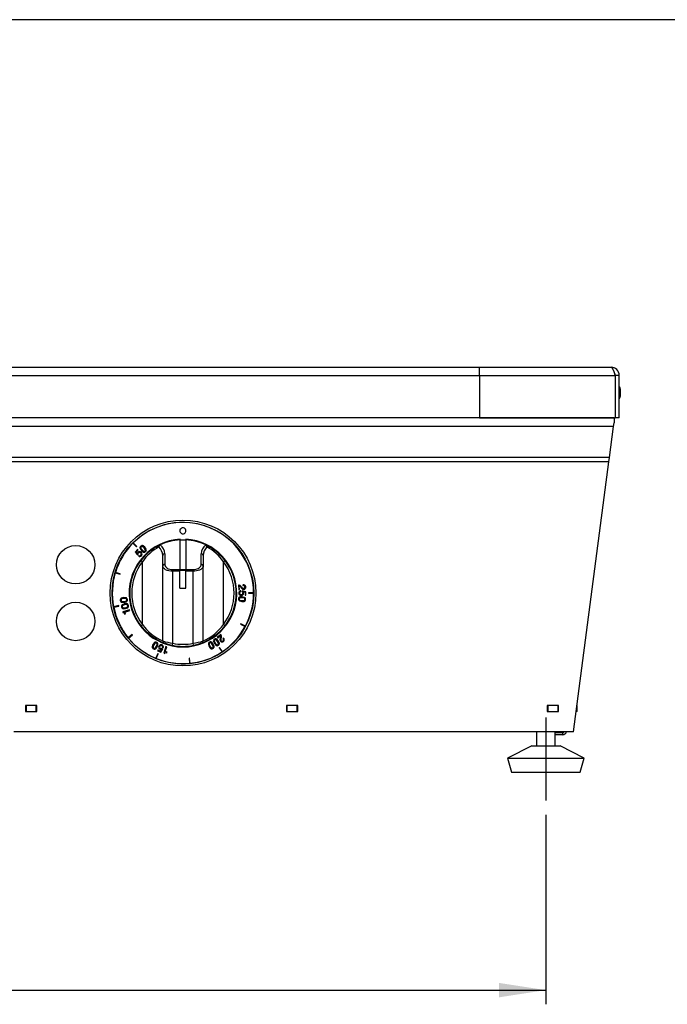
# Model space of a CAD drawing. Extents: x 34 to 2904, y 35 to 2044.
# Tile 5 of 10: x 1231 to 1550, y 1558 to 2044. Entities that reach past the tile are written whole.
import ezdxf
from ezdxf.enums import TextEntityAlignment as Align

# ---------------------------------------------------------------- set-up
doc = ezdxf.new("R2010")
doc.units = 0
doc.header["$LTSCALE"] = 7
doc.linetypes.add('CENTERX2', pattern=[20.32, 12.7, -2.54, 2.54, -2.54])
doc.layers.get('0').update_dxf_attribs({"linetype": 'CONTINUOUS'})
doc.layers.add('LAYER1', color=2, linetype='CONTINUOUS')
doc.layers.add('LAYER2', color=3, linetype='CENTERX2')
doc.dimstyles.new('SLDDIMSTYLE0', dxfattribs={"dimtxt": 24.5, "dimasz": 23.114, "dimexe": 0, "dimexo": 0.0625, "dimgap": 6.125, "dimtad": 1, "dimrnd": 1e-09, "dimzin": 12, "dimsah": 1, "dimcen": 0.09, "dimazin": 3, "dimtfac": 1, "dimtofl": 0, "dimtmove": 0, "dimatfit": 3})

# ---------------------------------------------------------------- blocks, each defined once
blk = doc.blocks.new('_D_4')
at = {"layer": 'LAYER2', "color": 3, "linetype": 'CONTINUOUS'}
for p, q in [((662.89, 1664.36), (662.89, 1557.8)), ((1490.46, 1651.36), (1490.46, 1557.8)), ((662.89, 1564.8), (1490.46, 1564.8))]:
    blk.add_line(p, q, dxfattribs=at)
for points in [[(662.89, 1564.8), (686, 1561.24), (686, 1568.35)], [(1490.46, 1564.8), (1467.34, 1568.35), (1467.34, 1561.24)]]:
    blk.add_solid(points, dxfattribs=at)
at = {"layer": 'LAYER2', "color": 3, "linetype": 'CONTINUOUS', "width": 0.7}
blk.add_text('827.6', height=24.5, dxfattribs=at).set_placement((1035.94, 1564.8, -10.25), align=Align.BOTTOM_LEFT)

msp = doc.modelspace()

# ---------------------------------------------------------------- linework, layer by layer
at = {"color": 7, "linetype": 'CONTINUOUS'}
msp.add_line((2903.6, 2044), (33.6, 2044), dxfattribs=at)
at = {"color": 7, "linetype": 'CENTERX2'}
msp.add_line((1490.459, 1699.36), (1490.459, 1658.36), dxfattribs=at)
at = {"layer": 'LAYER1', "color": 2, "linetype": 'CONTINUOUS'}
for p, q in [((695.673, 1872.36), (1457.673, 1872.36)), ((1457.673, 1868.36), (1457.673, 1872.36)), ((1457.673, 1872.36), (1522.673, 1872.36)), ((695.673, 1868.36), (1457.673, 1868.36)), ((1457.673, 1868.36), (1524.666, 1868.36)), ((1457.673, 1868.36), (1457.673, 1847.36)), ((1524.666, 1868.36), (1524.666, 1847.36)), ((1526.673, 1868.36), (1524.673, 1868.36)), ((1524.673, 1868.36), (1524.673, 1847.36)), ((1526.673, 1847.36), (1526.673, 1868.36)), ((1524.673, 1861.46), (1524.666, 1861.46)), ((1524.666, 1858.26), (1524.673, 1858.26)), ((1527.302, 1858.241), (1527.302, 1861.479)), ((1527.316, 1858.36), (1527.316, 1861.36)), ((1524.173, 1847.345), (629.173, 1847.345)), ((1523.943, 1843.103), (629.403, 1843.103)), ((1457.673, 1847.36), (695.673, 1847.36)), ((1457.673, 1847.36), (1524.666, 1847.36)), ((1521.928, 1827.739), (1523.943, 1843.103)), ((1523.943, 1843.103), (1524.173, 1844.86)), ((1524.173, 1847.36), (1524.173, 1847.345)), ((1524.173, 1847.345), (1524.173, 1844.86)), ((1526.673, 1847.36), (1524.673, 1847.36)), ((1521.928, 1827.739), (631.418, 1827.739)), ((1521.649, 1825.617), (631.697, 1825.617)), ((1504.173, 1692.36), (1521.649, 1825.617)), ((1521.649, 1825.617), (1521.928, 1827.739)), ((1286.425, 1785.467), (1288.228, 1783.665)), ((1288.369, 1783.807), (1286.566, 1785.609)), ((1299.895, 1784.619), (1299.921, 1784.631)), ((1309.673, 1787.117), (1309.673, 1772.456)), ((1312.673, 1786.981), (1309.673, 1786.981)), ((1309.773, 1786.981), (1309.773, 1787.423)), ((1312.573, 1787.423), (1312.573, 1786.981)), ((1312.673, 1787.117), (1312.673, 1772.456)), ((1322.425, 1784.631), (1322.451, 1784.619)), ((1288.76, 1782.422), (1287.599, 1781.141)), ((1287.599, 1781.141), (1288.727, 1779.679)), ((1288.086, 1781.126), (1289.034, 1782.173)), ((1288.706, 1780.311), (1288.086, 1781.126)), ((1288.228, 1783.665), (1288.369, 1783.807)), ((1288.721, 1780.311), (1288.706, 1780.311)), ((1288.727, 1779.679), (1288.984, 1779.933)), ((1289.034, 1782.173), (1288.76, 1782.422)), ((1302.173, 1780.282), (1302.173, 1775.065)), ((1320.173, 1775.065), (1320.173, 1780.282)), ((1289.451, 1779.463), (1289.169, 1779.152)), ((1290.382, 1776.967), (1291.173, 1776.355)), ((1291.173, 1745.365), (1291.173, 1776.355)), ((1301.173, 1774.227), (1301.173, 1779.444)), ((1321.173, 1779.444), (1321.173, 1774.227)), ((1331.173, 1776.355), (1331.964, 1776.967)), ((1331.173, 1745.365), (1331.173, 1776.355)), ((1277.747, 1770.895), (1280.186, 1770.156)), ((1280.244, 1770.347), (1277.805, 1771.087)), ((1280.186, 1770.156), (1280.244, 1770.347)), ((1301.173, 1737.215), (1301.173, 1774.227)), ((1306.173, 1771.618), (1306.173, 1772.456)), ((1306.173, 1772.456), (1309.673, 1772.456)), ((1306.173, 1736.059), (1306.173, 1771.618)), ((1309.673, 1771.618), (1306.173, 1771.618)), ((1309.673, 1771.618), (1309.673, 1772.456)), ((1312.673, 1772.286), (1309.673, 1772.286)), ((1312.673, 1772.008), (1309.673, 1772.008)), ((1309.673, 1763.211), (1309.673, 1771.618)), ((1312.673, 1772.456), (1316.173, 1772.456)), ((1312.673, 1771.618), (1312.673, 1772.456)), ((1316.173, 1771.618), (1312.673, 1771.618)), ((1312.673, 1763.211), (1312.673, 1771.618)), ((1316.173, 1771.618), (1316.173, 1772.456)), ((1316.173, 1736.059), (1316.173, 1771.618)), ((1321.173, 1737.215), (1321.173, 1774.227)), ((1340.829, 1764.919), (1340.87, 1764.501)), ((1309.673, 1763.211), (1312.673, 1763.211)), ((1338.569, 1764.8), (1338.789, 1762.525)), ((1338.789, 1762.525), (1339.157, 1762.56)), ((1339.157, 1762.56), (1338.985, 1764.349)), ((1339.775, 1761.582), (1339.781, 1762.002)), ((1340.461, 1761.897), (1340.436, 1761.537)), ((1342.273, 1761.542), (1340.461, 1761.897)), ((1340.883, 1761.426), (1340.893, 1761.436)), ((1340.893, 1761.436), (1341.897, 1761.232)), ((1341.897, 1761.232), (1341.874, 1759.82)), ((1342.244, 1759.814), (1342.273, 1761.542)), ((1346.073, 1760.96), (1343.524, 1760.959)), ((1343.524, 1760.959), (1343.524, 1760.759)), ((1343.524, 1760.759), (1346.073, 1760.76)), ((1341.874, 1759.82), (1342.244, 1759.814)), ((1279.424, 1754.647), (1276.924, 1754.149)), ((1276.963, 1753.953), (1279.463, 1754.451)), ((1279.463, 1754.451), (1279.424, 1754.647)), ((1284.766, 1752.638), (1281.438, 1751.55)), ((1281.438, 1751.55), (1281.537, 1751.245)), ((1282.475, 1750.491), (1282.794, 1750.595)), ((1282.511, 1751.459), (1284.896, 1752.239)), ((1282.794, 1750.595), (1282.511, 1751.459)), ((1284.896, 1752.239), (1284.766, 1752.638)), ((1339.751, 1745.697), (1339.657, 1745.521)), ((1339.657, 1745.521), (1341.905, 1744.32)), ((1341.999, 1744.496), (1339.751, 1745.697)), ((1290.382, 1744.753), (1291.173, 1745.365)), ((1331.964, 1744.753), (1331.173, 1745.365)), ((1286.102, 1740.415), (1284.132, 1738.797)), ((1284.259, 1738.642), (1286.228, 1740.26)), ((1286.228, 1740.26), (1286.102, 1740.415)), ((1305.975, 1735.079), (1306.173, 1736.059)), ((1316.371, 1735.079), (1316.173, 1736.059)), ((1329.888, 1740.47), (1328.136, 1738.999)), ((1328.136, 1738.999), (1328.374, 1738.715)), ((1328.374, 1738.715), (1329.751, 1739.872)), ((1331.267, 1738.673), (1330.945, 1738.403)), ((1298.7, 1731.01), (1297.725, 1728.655)), ((1297.91, 1728.578), (1298.885, 1730.933)), ((1298.738, 1732.744), (1298.599, 1732.401)), ((1298.599, 1732.401), (1300.2, 1731.751)), ((1298.885, 1730.933), (1298.7, 1731.01)), ((1300.046, 1732.213), (1298.738, 1732.744)), ((1300.599, 1733.076), (1300.046, 1732.213)), ((1300.2, 1731.751), (1301.185, 1733.312)), ((1300.594, 1733.089), (1300.599, 1733.076)), ((1301.185, 1733.312), (1300.859, 1733.466)), ((1301.14, 1734.066), (1301.529, 1733.908)), ((1302.797, 1734.499), (1301.786, 1731.148)), ((1301.786, 1731.148), (1302.093, 1731.056)), ((1302.474, 1731.977), (1303.199, 1734.377)), ((1303.344, 1731.714), (1302.474, 1731.977)), ((1303.199, 1734.377), (1302.797, 1734.499)), ((1303.247, 1731.392), (1303.344, 1731.714)), ((1329.229, 1734.016), (1329.063, 1733.905)), ((1329.063, 1733.905), (1330.479, 1731.786)), ((1330.645, 1731.897), (1329.229, 1734.016)), ((1314.443, 1728.674), (1314.244, 1728.655)), ((1314.244, 1728.655), (1314.494, 1726.118)), ((1314.693, 1726.138), (1314.443, 1728.674)), ((1238.973, 1705.41), (1233.373, 1705.41)), ((1233.373, 1705.41), (1233.373, 1702.31)), ((1233.673, 1705.36), (1233.373, 1705.36)), ((1233.373, 1702.36), (1233.673, 1702.36)), ((1233.373, 1702.31), (1238.973, 1702.31)), ((1238.673, 1705.36), (1233.673, 1705.36)), ((1233.673, 1705.36), (1233.673, 1702.36)), ((1233.673, 1702.36), (1238.673, 1702.36)), ((1238.973, 1705.36), (1238.673, 1705.36)), ((1238.673, 1702.36), (1238.673, 1705.36)), ((1238.673, 1702.36), (1238.973, 1702.36)), ((1238.973, 1702.31), (1238.973, 1705.41)), ((1362.266, 1705.41), (1362.266, 1702.31)), ((1367.866, 1705.41), (1362.266, 1705.41)), ((1362.266, 1705.36), (1362.566, 1705.36)), ((1362.266, 1702.36), (1362.566, 1702.36)), ((1362.266, 1702.31), (1367.866, 1702.31)), ((1367.566, 1705.36), (1362.566, 1705.36)), ((1362.566, 1705.36), (1362.566, 1702.36)), ((1362.566, 1702.36), (1367.566, 1702.36)), ((1367.566, 1702.36), (1367.566, 1705.36)), ((1367.566, 1705.36), (1367.866, 1705.36)), ((1367.566, 1702.36), (1367.866, 1702.36)), ((1367.866, 1702.31), (1367.866, 1705.41)), ((1491.159, 1705.41), (1491.159, 1702.31)), ((1496.759, 1705.41), (1491.159, 1705.41)), ((1491.159, 1705.36), (1491.459, 1705.36)), ((1491.159, 1702.36), (1491.459, 1702.36)), ((1491.159, 1702.31), (1496.759, 1702.31)), ((1496.459, 1705.36), (1491.459, 1705.36)), ((1491.459, 1705.36), (1491.459, 1702.36)), ((1491.459, 1702.36), (1496.459, 1702.36)), ((1495.004, 1705.36), (1494.954, 1705.41)), ((1496.759, 1705.367), (1494.997, 1705.367)), ((1495.673, 1705.36), (1495.673, 1705.367)), ((1495.839, 1705.367), (1495.835, 1705.36)), ((1496.459, 1702.36), (1496.459, 1705.36)), ((1496.459, 1705.36), (1496.759, 1705.36)), ((1496.459, 1702.36), (1496.759, 1702.36)), ((1496.759, 1702.31), (1496.759, 1705.41)), ((1505.959, 1702.36), (1505.484, 1702.36)), ((1505.959, 1705.36), (1505.878, 1705.36)), ((1505.959, 1702.36), (1505.959, 1705.36)), ((1504.173, 1692.36), (1227.673, 1692.36)), ((1485.913, 1692.36), (1485.913, 1685.36)), ((1495.004, 1685.36), (1495.004, 1692.36)), ((1498.673, 1691.86), (1495.004, 1691.86)), ((1498.673, 1690.86), (1495.004, 1690.86)), ((1498.673, 1691.86), (1498.673, 1690.86)), ((1483.459, 1685.36), (1471.459, 1679.36)), ((1483.459, 1685.36), (1491.869, 1685.36)), ((1491.869, 1685.36), (1497.459, 1685.36)), ((1509.459, 1679.36), (1497.459, 1685.36)), ((1471.459, 1679.36), (1473.459, 1672.36)), ((1471.459, 1679.36), (1494.286, 1679.36)), ((1494.286, 1679.36), (1509.459, 1679.36)), ((1507.459, 1672.36), (1509.459, 1679.36)), ((1473.459, 1672.36), (1493.883, 1672.36)), ((1493.883, 1672.36), (1507.459, 1672.36))]:
    msp.add_line(p, q, dxfattribs=at)
at = {"layer": 'LAYER1', "color": 2, "linetype": 'CONTINUOUS', "flags": 128}
for points in [[(1522.673, 1872.36), (1523.122, 1872.112), (1523.571, 1871.399), (1524.02, 1870.308), (1524.47, 1868.976), (1524.666, 1868.36)], [(1524.673, 1868.36), (1524.49, 1869.197), (1524.315, 1869.436)], [(1526.648, 1856.633), (1526.993, 1857.288), (1527.282, 1858.276)], [(1288.971, 1780.964), (1288.761, 1780.617), (1288.721, 1780.311)], [(1288.984, 1779.933), (1289.011, 1780.349), (1289.176, 1780.638)], [(1290.324, 1783.997), (1290.083, 1783.719), (1289.959, 1783.439), (1289.933, 1783.16), (1289.988, 1782.885), (1290.652, 1781.893)], [(1292.382, 1783.453), (1291.464, 1784.216), (1291.196, 1784.299), (1290.916, 1784.302), (1290.625, 1784.207), (1290.324, 1783.997)], [(1290.572, 1783.721), (1290.423, 1783.534), (1290.363, 1783.335), (1290.376, 1783.129), (1290.446, 1782.922), (1290.979, 1782.194)], [(1292.049, 1783.159), (1291.38, 1783.764), (1291.181, 1783.856), (1290.978, 1783.89), (1290.774, 1783.851), (1290.572, 1783.721)], [(1290.652, 1781.893), (1291.568, 1781.134), (1291.835, 1781.051), (1292.115, 1781.048), (1292.406, 1781.143), (1292.707, 1781.353)], [(1290.979, 1782.194), (1291.651, 1781.586), (1291.85, 1781.494), (1292.053, 1781.46), (1292.257, 1781.499), (1292.459, 1781.628)], [(1292.459, 1781.628), (1292.609, 1781.816), (1292.669, 1782.015), (1292.655, 1782.221), (1292.585, 1782.428), (1292.049, 1783.159)], [(1292.707, 1781.353), (1292.948, 1781.631), (1293.072, 1781.911), (1293.098, 1782.189), (1293.043, 1782.464), (1292.382, 1783.453)], [(1302.173, 1775.065), (1302.25, 1774.556), (1302.477, 1774.066), (1302.847, 1773.615), (1303.345, 1773.22), (1303.951, 1772.896), (1304.642, 1772.654), (1305.393, 1772.506), (1306.173, 1772.456)], [(1316.173, 1772.456), (1316.868, 1772.495), (1317.541, 1772.613), (1318.173, 1772.805), (1318.744, 1773.066), (1319.237, 1773.388), (1319.637, 1773.76), (1319.932, 1774.172), (1320.112, 1774.612), (1320.173, 1775.065)], [(1306.173, 1771.618), (1305.198, 1771.668), (1304.26, 1771.817), (1303.395, 1772.058), (1302.637, 1772.382), (1302.016, 1772.778), (1301.554, 1773.229), (1301.269, 1773.718), (1301.173, 1774.227)], [(1321.173, 1774.227), (1321.097, 1773.774), (1320.871, 1773.335), (1320.503, 1772.923), (1320.003, 1772.55), (1319.387, 1772.229), (1318.673, 1771.968), (1317.883, 1771.776), (1317.041, 1771.658), (1316.173, 1771.618)], [(1339.998, 1763.46), (1340.597, 1762.873), (1340.904, 1762.75), (1341.274, 1762.73)], [(1340.436, 1761.537), (1340.69, 1761.206), (1340.756, 1760.88)], [(1341.124, 1760.77), (1341.054, 1761.169), (1340.883, 1761.426)], [(1281.87, 1758.599), (1280.716, 1758.292), (1280.493, 1758.122), (1280.328, 1757.895), (1280.237, 1757.603), (1280.234, 1757.236)], [(1280.234, 1757.236), (1280.321, 1756.878), (1280.477, 1756.615), (1280.69, 1756.432), (1280.945, 1756.318), (1282.139, 1756.284)], [(1281.917, 1758.157), (1281.035, 1757.962), (1280.846, 1757.853), (1280.7, 1757.707), (1280.614, 1757.518), (1280.602, 1757.278), (1280.668, 1757.048), (1280.796, 1756.883), (1280.971, 1756.775), (1281.18, 1756.712), (1282.083, 1756.725)], [(1282.273, 1755.499), (1281.157, 1755.071), (1280.954, 1754.878), (1280.814, 1754.636), (1280.753, 1754.335), (1280.79, 1753.97)], [(1282.139, 1756.284), (1283.289, 1756.591), (1283.511, 1756.761), (1283.676, 1756.987), (1283.768, 1757.279), (1283.77, 1757.647), (1283.683, 1758.004), (1283.527, 1758.267), (1283.315, 1758.45), (1283.059, 1758.565), (1281.87, 1758.599)], [(1283.402, 1757.604), (1283.336, 1757.835), (1283.208, 1757.999), (1283.033, 1758.107), (1282.823, 1758.17), (1281.917, 1758.157)], [(1282.083, 1756.725), (1282.968, 1756.921), (1283.158, 1757.029), (1283.304, 1757.175), (1283.39, 1757.365), (1283.402, 1757.604)], [(1284.264, 1754.753), (1284.14, 1755.099), (1283.957, 1755.345), (1283.726, 1755.504), (1283.46, 1755.591), (1282.273, 1755.499)], [(1340.504, 1759.006), (1339.314, 1758.955), (1339.06, 1758.836), (1338.851, 1758.651), (1338.698, 1758.385), (1338.617, 1758.027)], [(1338.617, 1758.027), (1338.624, 1757.659), (1338.72, 1757.368), (1338.888, 1757.143), (1339.113, 1756.976), (1340.268, 1756.686)], [(1340.464, 1758.563), (1339.556, 1758.563), (1339.348, 1758.498), (1339.174, 1758.387), (1339.048, 1758.22), (1338.985, 1757.989)], [(1338.985, 1757.989), (1339, 1757.749), (1339.09, 1757.561), (1339.238, 1757.417), (1339.429, 1757.311), (1340.318, 1757.128)], [(1340.268, 1756.686), (1341.462, 1756.737), (1341.716, 1756.856), (1341.926, 1757.041), (1342.078, 1757.307), (1342.16, 1757.665)], [(1340.318, 1757.128), (1341.221, 1757.129), (1341.429, 1757.194), (1341.603, 1757.305), (1341.728, 1757.472), (1341.791, 1757.703)], [(1341.791, 1757.703), (1341.776, 1757.943), (1341.687, 1758.131), (1341.539, 1758.275), (1341.348, 1758.381), (1340.464, 1758.563)], [(1342.16, 1757.665), (1342.152, 1758.033), (1342.057, 1758.324), (1341.888, 1758.549), (1341.663, 1758.716), (1340.504, 1759.006)], [(1280.79, 1753.97), (1280.914, 1753.623), (1281.098, 1753.378), (1281.328, 1753.219), (1281.595, 1753.132), (1282.786, 1753.225)], [(1282.366, 1755.064), (1281.51, 1754.777), (1281.333, 1754.648), (1281.204, 1754.488), (1281.138, 1754.29), (1281.152, 1754.051)], [(1281.152, 1754.051), (1281.242, 1753.829), (1281.386, 1753.679), (1281.572, 1753.589), (1281.787, 1753.549), (1282.683, 1753.657)], [(1281.537, 1751.245), (1281.807, 1751.242), (1282.026, 1751.16), (1282.201, 1751.013), (1282.475, 1750.491)], [(1283.902, 1754.672), (1283.812, 1754.894), (1283.668, 1755.044), (1283.482, 1755.133), (1283.266, 1755.173), (1282.366, 1755.064)], [(1282.683, 1753.657), (1283.543, 1753.946), (1283.721, 1754.074), (1283.85, 1754.235), (1283.916, 1754.432), (1283.902, 1754.672)], [(1282.786, 1753.225), (1283.897, 1753.651), (1284.101, 1753.844), (1284.241, 1754.087), (1284.301, 1754.387), (1284.264, 1754.753)], [(1298.243, 1736.482), (1297.9, 1736.614), (1297.595, 1736.635), (1297.324, 1736.564), (1297.084, 1736.419), (1296.379, 1735.46)], [(1298.069, 1736.155), (1297.842, 1736.232), (1297.634, 1736.22), (1297.445, 1736.138), (1297.274, 1736.001), (1296.769, 1735.247)], [(1298.042, 1734.57), (1298.385, 1735.41), (1298.403, 1735.627), (1298.366, 1735.83), (1298.26, 1736.009), (1298.069, 1736.155)], [(1298.437, 1734.365), (1298.839, 1735.485), (1298.825, 1735.765), (1298.733, 1736.03), (1298.544, 1736.271), (1298.243, 1736.482)], [(1326.187, 1735.589), (1325.474, 1736.542), (1325.234, 1736.685), (1324.962, 1736.754), (1324.657, 1736.729), (1324.315, 1736.595), (1324.015, 1736.381), (1323.829, 1736.138), (1323.739, 1735.873), (1323.728, 1735.593), (1324.139, 1734.476)], [(1324.491, 1736.269), (1324.302, 1736.122), (1324.197, 1735.942), (1324.162, 1735.739), (1324.182, 1735.521), (1324.532, 1734.684)], [(1325.799, 1735.372), (1325.288, 1736.122), (1325.116, 1736.257), (1324.926, 1736.338), (1324.718, 1736.348), (1324.491, 1736.269)], [(1326.685, 1738.04), (1326.408, 1737.798), (1326.247, 1737.537), (1326.184, 1737.265), (1326.201, 1736.985), (1326.721, 1735.916)], [(1326.893, 1737.734), (1326.719, 1737.568), (1326.633, 1737.379), (1326.618, 1737.173), (1326.66, 1736.959), (1327.091, 1736.162)], [(1328.647, 1737.227), (1327.843, 1738.103), (1327.589, 1738.221), (1327.312, 1738.262), (1327.011, 1738.208), (1326.685, 1738.04)], [(1326.721, 1735.916), (1327.528, 1735.035), (1327.782, 1734.917), (1328.059, 1734.875), (1328.36, 1734.93), (1328.687, 1735.098)], [(1328.283, 1736.973), (1327.699, 1737.666), (1327.515, 1737.784), (1327.318, 1737.846), (1327.11, 1737.835), (1326.893, 1737.734)], [(1327.091, 1736.162), (1327.673, 1735.471), (1327.857, 1735.354), (1328.053, 1735.292), (1328.261, 1735.303), (1328.479, 1735.404), (1328.652, 1735.569), (1328.739, 1735.759), (1328.754, 1735.964), (1328.712, 1736.179), (1328.283, 1736.973)], [(1328.687, 1735.098), (1328.963, 1735.34), (1329.124, 1735.601), (1329.188, 1735.874), (1329.17, 1736.153), (1328.647, 1737.227)], [(1329.592, 1738.531), (1329.448, 1737.705), (1329.521, 1737.382), (1329.713, 1737.066)], [(1296.379, 1735.46), (1295.975, 1734.336), (1295.989, 1734.056), (1296.081, 1733.791), (1296.269, 1733.549), (1296.571, 1733.338)], [(1296.769, 1735.247), (1296.428, 1734.411), (1296.41, 1734.193), (1296.447, 1733.99), (1296.554, 1733.811), (1296.745, 1733.666), (1296.972, 1733.589), (1297.18, 1733.601), (1297.369, 1733.683), (1297.539, 1733.82), (1298.042, 1734.57)], [(1296.571, 1733.338), (1296.914, 1733.207), (1297.219, 1733.185), (1297.491, 1733.257), (1297.73, 1733.402), (1298.437, 1734.365)], [(1299.895, 1733.101), (1300.293, 1733.022), (1300.594, 1733.089)], [(1300.859, 1733.466), (1300.458, 1733.349), (1300.13, 1733.404)], [(1302.093, 1731.056), (1302.25, 1731.275), (1302.442, 1731.408), (1302.663, 1731.467), (1303.247, 1731.392)], [(1324.139, 1734.476), (1324.855, 1733.519), (1325.096, 1733.376), (1325.367, 1733.307), (1325.673, 1733.332), (1326.014, 1733.466)], [(1324.532, 1734.684), (1325.042, 1733.939), (1325.213, 1733.804), (1325.403, 1733.723), (1325.611, 1733.713), (1325.838, 1733.792), (1326.027, 1733.939), (1326.132, 1734.119), (1326.167, 1734.322), (1326.147, 1734.539), (1325.799, 1735.372)], [(1326.014, 1733.466), (1326.314, 1733.68), (1326.5, 1733.923), (1326.59, 1734.189), (1326.601, 1734.469), (1326.187, 1735.589)]]:
    msp.add_lwpolyline(points, dxfattribs=at)
at = {"layer": 'LAYER1', "color": 2, "linetype": 'CONTINUOUS'}
for centre, radius in [((1311.173, 1760.86), 36), ((1311.173, 1760.86), 35), ((1258.173, 1774.86), 9.5), ((1258.173, 1746.86), 9.5)]:
    msp.add_circle(centre, radius, dxfattribs=at)
for centre, radius, start, end in [((1522.673, 1868.36), 4, 0, 90), ((1523.533, 1860.929), 3.805, 7.81203, 34.24636), ((1526.816, 1861.36), 0.5, 0, 13.72157), ((1526.816, 1858.36), 0.5, 346.27843, 0), ((1311.173, 1760.86), 34.9, 0.16415, 134.8354), ((1311.136, 1791.61), 1.489, 359.99983, 180.00017), ((1311.136, 1791.61), 1.489, 179.99983, 0.00017), ((1311.173, 1760.86), 34.9, 135.16375, 162.9607), ((1311.173, 1760.86), 26.6, 93.01696, 86.98304), ((1311.173, 1760.86), 34.9, 134.8354, 135.16375), ((1311.173, 1760.86), 26.3, 115.39362, 142.23356), ((1300.499, 1783.591), 1.193, 120.45055, 178.69074), ((1311.173, 1760.86), 26.3, 93.26959, 115.33058), ((1296.378, 1780.039), 5.801, 2.40324, 52.34902), ((1311.173, 1760.86), 26.3, 64.66942, 86.73041), ((1325.968, 1780.039), 5.801, 127.65098, 177.59676), ((1321.847, 1783.59), 1.193, 1.31429, 59.54442), ((1311.173, 1760.86), 26.3, 37.76644, 64.60638), ((1289.81, 1780.24), 1.108, 43.03327, 139.21709), ((1289.761, 1780.142), 0.766, 45.64008, 139.67856), ((1289.871, 1780.012), 0.691, 232.57637, 321.73926), ((1289.856, 1780.084), 0.749, 318.10994, 54.01395), ((1289.853, 1780.132), 1.156, 314.38587, 48.4159), ((1310.525, 1762.869), 23.588, 118.39915, 145.12831), ((1295.243, 1779.296), 5.932, 1.42927, 46.75914), ((1302.098, 1779.355), 0.93, 85.39733, 174.50247), ((1320.248, 1779.355), 0.93, 5.49753, 94.60267), ((1327.103, 1779.296), 5.932, 133.24086, 178.57073), ((1311.918, 1762.978), 23.445, 34.78905, 61.68349), ((1311.173, 1760.86), 26.3, 142.23356, 217.76644), ((1311.173, 1760.86), 25.3, 142.23356, 217.76644), ((1289.841, 1779.946), 1.041, 229.75804, 322.02446), ((1302.098, 1774.138), 0.93, 85.39733, 174.50247), ((1320.248, 1774.138), 0.93, 5.49753, 94.60267), ((1311.173, 1760.86), 25.3, 322.23356, 37.76644), ((1311.173, 1760.86), 26.3, 322.23356, 37.76644), ((1311.173, 1760.86), 34.9, 163.28904, 191.08599), ((1311.173, 1760.86), 34.9, 162.9607, 163.28904), ((1341.071, 1763.843), 1.102, 3.8541, 102.66079), ((1338.651, 1763.154), 1.648, 29.25615, 92.8444), ((1339.913, 1760.815), 1.155, 175.62311, 269.65967), ((1339.8, 1760.962), 1.04, 91.01577, 183.26638), ((1338.53, 1762.809), 1.606, 23.89695, 73.54114), ((1339.82, 1760.894), 0.69, 93.76229, 183.03487), ((1339.879, 1760.848), 0.748, 179.3193, 275.28902), ((1340.017, 1760.762), 1.108, 264.26796, 0.4381), ((1339.99, 1760.868), 0.766, 266.89011, 0.87989), ((1341.245, 1764.415), 1.243, 201.51191, 269.57333), ((1341.076, 1763.798), 0.733, 8.51699, 106.32401), ((1341.169, 1763.808), 0.639, 276.0175, 8.8869), ((1341.179, 1763.734), 1.009, 275.3752, 10.46595), ((1311.173, 1760.86), 34.9, 332.03906, 359.83581), ((1311.173, 1760.86), 34.9, 359.83581, 0.16415), ((1311.173, 1760.86), 34.9, 191.08599, 191.41433), ((1311.173, 1760.86), 34.9, 191.41433, 219.21098), ((1311.173, 1760.86), 26.3, 217.76644, 249.16173), ((1310.238, 1758.547), 23.178, 214.66078, 246.97746), ((1311.173, 1760.86), 26.3, 290.83827, 322.23356), ((1312.076, 1758.587), 23.228, 293.05796, 325.3038), ((1311.173, 1760.86), 34.9, 303.91421, 331.71071), ((1311.173, 1760.86), 34.9, 331.71071, 332.03906), ((1311.173, 1760.86), 34.9, 219.21098, 219.53932), ((1311.173, 1760.86), 34.9, 219.53932, 247.33562), ((1302.173, 1737.215), 1, 180, 249.16173), ((1312.163, 1773.359), 37.778, 253.08812, 260.87744), ((1311.173, 1760.86), 26.3, 249.16173, 258.60169), ((1311.173, 1760.86), 25.3, 258.60169, 281.39831), ((1310.187, 1773.346), 37.764, 279.12117, 286.91327), ((1311.173, 1760.86), 26.3, 281.39831, 290.83827), ((1320.173, 1737.215), 1, 290.83827, 0), ((1328.222, 1739.374), 1.608, 328.41399, 18.03987), ((1330.488, 1737.713), 1.009, 219.88218, 314.97407), ((1331.088, 1738.045), 1.245, 146.03274, 214.05231), ((1328.576, 1739.469), 1.65, 333.77613, 37.32855), ((1330.543, 1737.762), 0.639, 220.49769, 313.44762), ((1330.483, 1737.835), 0.732, 312.97457, 50.85088), ((1330.517, 1737.864), 1.103, 308.34472, 47.15225), ((1300.286, 1734.137), 1.107, 153.09553, 249.33358), ((1300.374, 1734.214), 1.156, 64.50145, 158.48562), ((1300.396, 1734.123), 0.766, 155.71622, 249.72394), ((1300.417, 1734.233), 0.749, 68.18034, 164.09248), ((1300.481, 1734.272), 0.691, 342.62335, 71.85333), ((1300.551, 1734.266), 1.041, 339.86795, 72.08569), ((1311.173, 1760.86), 26.3, 258.60169, 281.39831), ((1311.173, 1760.86), 34.9, 275.78919, 303.58587), ((1311.173, 1760.86), 34.9, 303.58587, 303.91421), ((1311.173, 1760.86), 34.9, 247.33562, 247.66396), ((1311.173, 1760.86), 34.9, 247.66396, 275.46085), ((1311.173, 1760.86), 34.9, 275.46085, 275.78919), ((1496.285, 1702.298), 0.0652, 10.39003, 71.35756), ((1496.305, 1702.165), 0.194, 47.97676, 89.91802), ((1498.673, 1692.86), 2, 270, 345.52249), ((1498.673, 1692.86), 1, 270, 330)]:
    msp.add_arc(centre, radius, start, end, dxfattribs=at)

# ---------------------------------------------------------------- dimensions: what is measured, and where the dimension line sits
at = {"layer": 'LAYER2', "color": 3, "linetype": 'CONTINUOUS'}
dim = msp.add_linear_dim(base=(1490.459, 1564.798), p1=(662.887, 1671.36), p2=(1490.459, 1658.36), dimstyle='SLDDIMSTYLE0', dxfattribs=at)
dim.commit()
dim.dimension.update_dxf_attribs({"geometry": '_D_4', "text_midpoint": (1076.673, 1564.798), "dimtype": 160})

doc.saveas('drawing.dxf')
